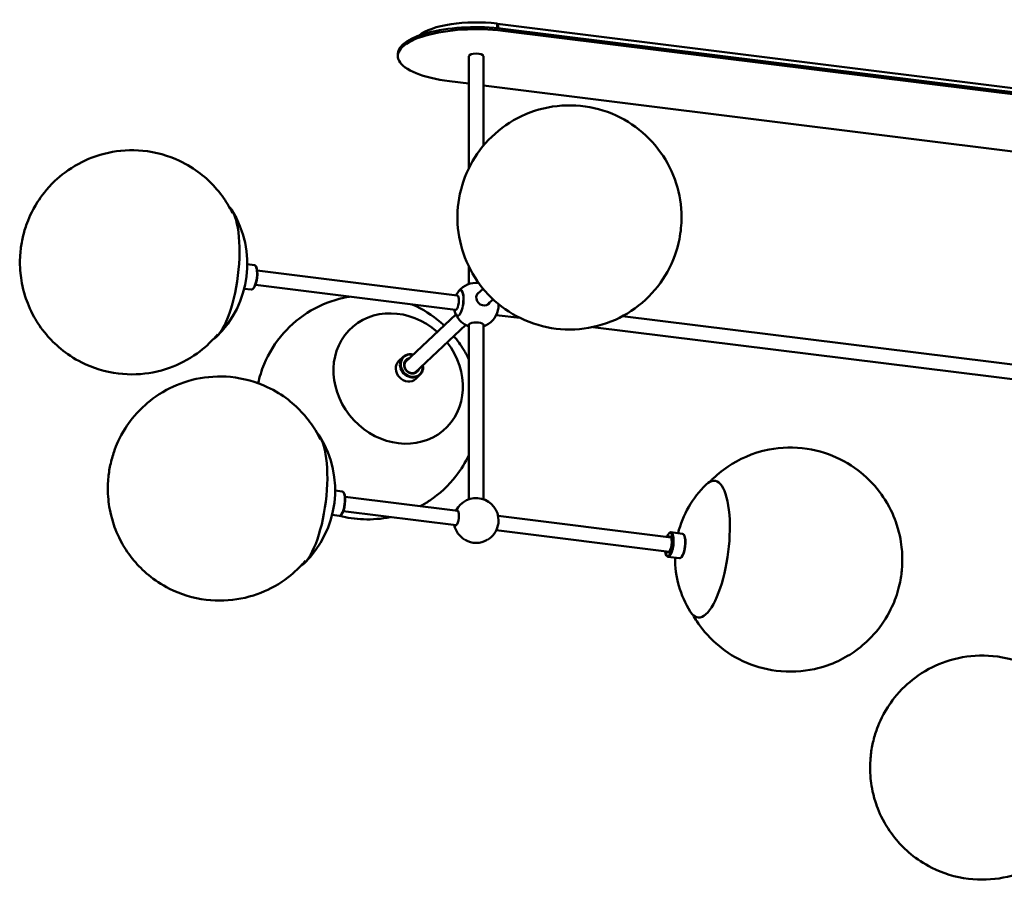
# Model space of a CAD drawing. Header units: millimetres. Extents: x 578 to 4821, y 202 to 3627.
# Tile 1 of 4: x 1820 to 2700, y 315 to 1084. Entities that reach past the tile are written whole.
import ezdxf

# ---------------------------------------------------------------- set-up
doc = ezdxf.new("R2010")
doc.units = ezdxf.units.MM
doc.header["$LTSCALE"] = 18
doc.layers.add('Widoczne (ISO)', color=7, linetype='Continuous', lineweight=50)

msp = doc.modelspace()

# ---------------------------------------------------------------- linework, layer by layer
at = {"layer": 'Widoczne (ISO)'}
for p, q in [((2246.67, 1076.53), (2246.67, 1080.55)), ((2246.67, 1078.23), (2247.1, 1078.17)), ((2247.07, 1080.23), (2978.15, 989.22)), ((2247.1, 1076.49), (2247.1, 1078.07)), ((2247.61, 1076.44), (2247.61, 1078.55)), ((2251.8, 1075.97), (2984.76, 984.73)), ((2251.8, 1074.09), (2984.76, 982.85)), ((2157.86, 1051.59), (2157.86, 1053.47)), ((2221.36, 1051.59), (2221.36, 951.46)), ((2234.36, 1051.59), (2234.36, 971.51)), ((2221.36, 1026.92), (2203.92, 1029.09)), ((2936.88, 937.85), (2234.36, 1025.31)), ((2029.63, 864.81), (2023.29, 865.6)), ((2031.1, 863.49), (2030.74, 864.01)), ((2221.36, 863.41), (2221.36, 847.96)), ((2211.01, 837.7), (2032.18, 859.96)), ((2209.41, 824.79), (2030.57, 847.06)), ((2026.92, 842.98), (2020.57, 843.77)), ((2028.66, 843.89), (2028.19, 843.48)), ((2214.77, 842.32), (2213.94, 842.42)), ((2229.16, 839.19), (2234.02, 843.76)), ((2238.07, 829.72), (2242.92, 834.28)), ((2209.63, 820.83), (2164.28, 778.22)), ((2211.91, 819.39), (2211.09, 819.5)), ((2267.04, 817.62), (2245.83, 820.26)), ((2944.51, 746.39), (2358.77, 819.3)), ((2218.53, 811.36), (2173.18, 768.74)), ((2221.36, 655.65), (2221.36, 811.98)), ((2234.36, 655.65), (2234.36, 811.98)), ((2942.91, 733.48), (2332.14, 809.52)), ((2162.59, 782.8), (2158.82, 779.27)), ((2177.65, 766.77), (2173.89, 763.24)), ((2108.16, 662.72), (2101.81, 663.51)), ((2109.63, 661.41), (2109.27, 661.93)), ((2447.23, 667.94), (2446.78, 668.51)), ((2211.55, 645.32), (2110.7, 657.87)), ((2209.95, 632.42), (2109.1, 644.97)), ((2105.44, 640.89), (2099.1, 641.68)), ((2107.19, 641.8), (2106.71, 641.39)), ((2247.43, 640.85), (2402.03, 621.6)), ((2245.83, 627.95), (2400.43, 608.7)), ((2400.22, 625.23), (2400.69, 625.65)), ((2401.96, 626.15), (2412.3, 624.86)), ((2413.77, 623.55), (2413.41, 624.06)), ((2397.78, 605.63), (2398.14, 605.11)), ((2399.25, 604.32), (2409.58, 603.03)), ((2411.33, 603.94), (2410.85, 603.53)), ((2432.88, 552.71), (2432.31, 552.26))]:
    msp.add_line(p, q, dxfattribs=at)
for centre, radius, start, end in [((1932.29, 865.84), 91, 314.01453, 31.79353), ((2227.86, 829.05), 20, 83.7605, 141.61546), ((2227.86, 829.05), 20, 142.46067, 153.93846), ((2227.86, 829.05), 20, 359.14946, 2.67786), ((2227.86, 829.05), 20, 191.86961, 203.34739), ((2227.86, 829.05), 20, 204.1926, 251.03443), ((2227.86, 829.05), 20, 288.96557, 346.6586), ((2010.81, 663.76), 91, 314.01453, 31.79353), ((2496.59, 603.28), 91, 134.01453, 165.96119), ((2227.86, 636.74), 20, 359.14946, 153.93846), ((2227.86, 636.74), 20, 191.86961, 239.44689), ((2227.86, 636.74), 20, 300.55311, 346.6586), ((2227.86, 636.74), 20, 240.31773, 299.68227), ((2496.59, 603.28), 91, 179.84687, 211.79353)]:
    msp.add_arc(centre, radius, start, end, dxfattribs=at)
for centre, major_axis, ratio, start_param, end_param in [((2227.86, 1062.87), (-55, 0), 0.34202, 4.363323, 5.903495), ((2227.86, 1051.59), (-70, 0), 0.34202, 4.363323, 7.504916), ((2227.86, 1053.47), (-70, 0), 0.34202, 4.363323, 6.283185), ((2246.29, 1080.15), (0.5, 0), 0.34202, 5.59187, 5.934119), ((2246.29, 1078.74), (0.5, 0), 0.34202, 5.59187, 5.934119), ((2246.76, 1077.75), (0.31, 2.48), 0.321394, 5.081925, 6.652721), ((2246.76, 1077.75), (0.124, 0.992), 0.321394, 5.081925, 6.652721), ((2227.86, 1051.59), (-6.5, 0), 0.34202, 3.141593, 6.283185), ((1995.32, 858), (7.6, 61.03), 0.321394, 3.367525, 6.057253), ((2028.28, 853.89), (1.36, 10.92), 0.321394, 3.141593, 6.283185), ((2028.75, 853.83), (-1.3, -10.42), 0.321394, 0.346279, 2.795313), ((2210.13, 831.26), (-0.82, -6.57), 0.321394, 6.09019, 9.617773), ((2212.52, 830.96), (1.43, 11.46), 0.321394, 2.641168, 6.78361), ((2212.65, 830.94), (1.45, 11.66), 0.321394, 2.632332, 6.792446), ((2234.3, 835.1), (4.62, -4.92), 0.883022, 2.86858, 6.556198), ((2233.62, 834.46), (-4.45, 4.74), 0.883022, 0, 0.158677), ((2233.62, 834.46), (-4.56, 4.85), 0.883022, 6.064557, 6.29007), ((2233.62, 834.46), (-4.62, 4.92), 0.883022, 6.010173, 6.204381), ((2158.12, 763.51), (-42.11, 44.82), 0.883022, 4.818278, 10.889685), ((2233.62, 834.46), (4.45, -4.74), 0.883022, 6.124508, 6.283185), ((2233.62, 834.46), (4.56, -4.85), 0.883022, 6.2763, 6.501814), ((2233.62, 834.46), (4.62, -4.92), 0.883022, 0.078804, 0.273013), ((2245.55, 826.85), (0.83, 6.7), 0.321394, 4.384196, 5.040582), ((2227.86, 811.36), (-6.75, 0), 0.34202, 2.86858, 6.556198), ((2170.12, 774.79), (-7.53, 8.02), 0.883022, 5.344574, 10.363389), ((2170.29, 774.95), (7.19, -7.65), 0.883022, 2.238326, 7.186452), ((2166.36, 771.25), (7.53, -8.02), 0.883022, 3.141593, 6.283185), ((2170.29, 774.95), (-5.03, 5.36), 0.883022, 5.797497, 9.910466), ((2170.12, 774.79), (4.69, -4.99), 0.883022, 2.820544, 6.604234), ((2073.84, 655.91), (7.6, 61.03), 0.321394, 3.367525, 6.057253), ((2433.56, 611.13), (-7.6, -61.03), 0.321394, 5.90401, 9.803954), ((2106.8, 651.81), (1.36, 10.92), 0.321394, 3.141593, 6.283185), ((2107.27, 651.75), (-1.3, -10.42), 0.321394, 0.346279, 2.795313), ((2210.17, 638.94), (0.83, 6.7), 0.321394, 2.86858, 6.556198), ((2245.55, 634.53), (0.83, 6.7), 0.321394, 4.384196, 5.040582), ((2400.13, 615.29), (1.3, 10.42), 0.321394, 2.238326, 7.186452), ((2400.6, 615.23), (-1.36, -10.92), 0.321394, 5.936906, 9.771057), ((2410.94, 613.95), (1.36, 10.92), 0.321394, 3.141593, 6.283185), ((2400.13, 615.29), (-0.91, -7.29), 0.321394, 5.797497, 9.910466), ((2400.6, 615.23), (0.85, 6.8), 0.321394, 6.036433, 6.604234), ((2411.41, 613.89), (-1.3, -10.42), 0.321394, 0.346279, 2.795313), ((2400.6, 615.23), (-0.85, -6.8), 0.321394, 5.962137, 6.529937)]:
    msp.add_ellipse(centre, major_axis=major_axis, ratio=ratio, start_param=start_param, end_param=end_param, dxfattribs=at)
for points, knots in [([(2411.37, 907.41), (2411.37, 918.09), (2409.66, 928.31), (2403.41, 947.95), (2398.67, 957.25), (2386.55, 974.25), (2379.04, 981.86), (2361.77, 994.5), (2351.99, 999.56), (2331.02, 1006.13), (2319.92, 1007.82), (2297.67, 1007.17), (2286.6, 1005.12), (2265.91, 997.3), (2256.27, 991.8), (2239.5, 978.03), (2232.32, 969.88), (2220.97, 951.96), (2216.84, 942.19), (2211.66, 922.02), (2210.76, 911.64), (2211.93, 891.07), (2214.21, 880.96), (2221.59, 861.69), (2226.86, 852.63), (2240.01, 836.31), (2247.99, 829.11), (2266.08, 817.46), (2276.19, 812.98), (2297.6, 807.68), (2308.81, 806.68), (2330.98, 808.7), (2341.89, 811.43), (2362.01, 820.47), (2371.26, 826.53), (2387.11, 841.21), (2393.75, 849.74), (2404, 868.23), (2407.54, 878.18), (2410.77, 894.59), (2411.37, 901.08), (2411.37, 907.41)], [0, 0, 0, 0, 0.32, 0.32, 0.66428, 0.66428, 1.024837, 1.024837, 1.383813, 1.383813, 1.723153, 1.723153, 2.036046, 2.036046, 2.328062, 2.328062, 2.610909, 2.610909, 2.897402, 2.897402, 3.199002, 3.199002, 3.523582, 3.523582, 3.871829, 3.871829, 4.233628, 4.233628, 4.590111, 4.590111, 4.924641, 4.924641, 5.232973, 5.232973, 5.522327, 5.522327, 5.804898, 5.804898, 6.093394, 6.093394, 6.283185, 6.283185, 6.283185, 6.283185]), ([(2010.11, 911.24), (2008.87, 913.79), (2007.42, 916.51), (2002.86, 924), (1999.3, 929.08), (1987.24, 942.43), (1976.9, 951.33), (1952.92, 962.55), (1941.52, 965.85), (1919.3, 968.02), (1908.66, 967.26), (1888.8, 963), (1879.88, 959.34), (1863.24, 950.35), (1856.53, 944.9), (1843.63, 932.66), (1839.2, 926.44), (1830.14, 912.24), (1827.71, 905.94), (1825.06, 898.4), (1824.44, 896.41), (1823.3, 892.35), (1822.8, 890.31), (1821.92, 886.19), (1821.55, 884.12), (1820.93, 879.98), (1820.69, 877.91), (1820.06, 870.47), (1819.9, 864.95), (1821.15, 852.19), (1821.99, 845.94), (1826.49, 831.82), (1828.75, 825.79), (1835.56, 813.66), (1838.95, 808.42), (1850.66, 794.56), (1860.78, 785.14), (1884.93, 773.05), (1896.34, 769.4), (1918.69, 766.68), (1929.43, 767.19), (1949.49, 771.04), (1958.56, 774.52), (1975.45, 783.22), (1982.34, 788.58), (1991.27, 796.74), (1994.17, 799.86), (1996.61, 802.75)], [2.313572, 2.313572, 2.313572, 2.313572, 2.387162, 2.387162, 2.501516, 2.501516, 2.668131, 2.668131, 2.780585, 2.780585, 2.883496, 2.883496, 2.997384, 2.997384, 3.144798, 3.144798, 3.366049, 3.366049, 3.748555, 3.748555, 3.901154, 3.901154, 4.077014, 4.077014, 4.268975, 4.268975, 4.464304, 4.464304, 4.954612, 4.954612, 5.305205, 5.305205, 5.502477, 5.502477, 5.625213, 5.625213, 5.8003, 5.8003, 5.914568, 5.914568, 6.017415, 6.017415, 6.12984, 6.12984, 6.273768, 6.273768, 6.372135, 6.372135, 6.372135, 6.372135]), ([(2033, 759.31), (2034.25, 765), (2036.03, 770.69), (2042.44, 786.12), (2048.27, 795.59), (2062.62, 811.92), (2071.02, 818.83), (2089.36, 829.58), (2099.29, 833.39), (2111, 835.97), (2112.78, 836.31), (2114.56, 836.6)], [3.352289, 3.352289, 3.352289, 3.352289, 3.518029, 3.518029, 3.811463, 3.811463, 4.094598, 4.094598, 4.380275, 4.380275, 4.431454, 4.431454, 4.431454, 4.431454]), ([(2170.7, 829.61), (2180.16, 825.5), (2188.7, 820.06), (2197.19, 812.72), (2198.16, 811.85), (2199.12, 810.96)], [5.0134616, 5.0134616, 5.0134616, 5.0134616, 5.3489305, 5.3489305, 5.3931647, 5.3931647, 5.3931647, 5.3931647]), ([(2208.02, 801.48), (2211.21, 797.61), (2214.12, 793.49), (2218.4, 786.33), (2219.95, 783.42), (2221.36, 780.41)], [5.5402472, 5.5402472, 5.5402472, 5.5402472, 5.7102201, 5.7102201, 5.819883, 5.819883, 5.819883, 5.819883]), ([(2088.64, 709.16), (2087.4, 711.7), (2085.94, 714.43), (2081.38, 721.92), (2077.83, 726.99), (2065.76, 740.34), (2055.43, 749.25), (2031.45, 760.47), (2020.04, 763.77), (1997.82, 765.93), (1987.18, 765.17), (1967.33, 760.91), (1958.4, 757.25), (1941.77, 748.26), (1935.05, 742.81), (1922.15, 730.58), (1917.73, 724.36), (1908.66, 710.15), (1906.23, 703.85), (1903.58, 696.31), (1902.97, 694.32), (1901.82, 690.26), (1901.32, 688.22), (1900.44, 684.1), (1900.07, 682.03), (1899.45, 677.9), (1899.21, 675.83), (1898.58, 668.39), (1898.42, 662.86), (1899.68, 650.11), (1900.52, 643.86), (1905.02, 629.73), (1907.28, 623.71), (1914.09, 611.57), (1917.47, 606.34), (1929.18, 592.47), (1939.3, 583.06), (1963.46, 570.96), (1974.86, 567.31), (1997.22, 564.6), (2007.95, 565.1), (2028.02, 568.95), (2037.09, 572.44), (2053.98, 581.14), (2060.86, 586.49), (2069.79, 594.65), (2072.69, 597.77), (2075.13, 600.66)], [2.313572, 2.313572, 2.313572, 2.313572, 2.387162, 2.387162, 2.501516, 2.501516, 2.668131, 2.668131, 2.780585, 2.780585, 2.883496, 2.883496, 2.997384, 2.997384, 3.144798, 3.144798, 3.366049, 3.366049, 3.748555, 3.748555, 3.901154, 3.901154, 4.077014, 4.077014, 4.268975, 4.268975, 4.464304, 4.464304, 4.954612, 4.954612, 5.305205, 5.305205, 5.502477, 5.502477, 5.625213, 5.625213, 5.8003, 5.8003, 5.914568, 5.914568, 6.017415, 6.017415, 6.12984, 6.12984, 6.273768, 6.273768, 6.372135, 6.372135, 6.372135, 6.372135]), ([(2221.36, 695.2), (2218.26, 688.61), (2214.39, 682.25), (2203.25, 667.94), (2195.25, 660.49), (2183.63, 652.73), (2180.81, 651.04), (2177.92, 649.5)], [0.4181521, 0.4181521, 0.4181521, 0.4181521, 0.6167013, 0.6167013, 0.9007706, 0.9007706, 0.988676, 0.988676, 0.988676, 0.988676]), ([(2436.57, 671.15), (2437.23, 671.84), (2437.91, 672.53), (2442.44, 676.97), (2447.13, 681.02), (2462.1, 691), (2474.3, 697.1), (2500.3, 702.1), (2512.16, 702.5), (2534.24, 699.16), (2544.36, 695.81), (2562.57, 686.81), (2570.32, 681.08), (2584.25, 668.28), (2589.42, 661.35), (2598.93, 646.33), (2601.69, 639.21), (2607, 623.22), (2607.81, 616.51), (2608.53, 608.56), (2608.64, 606.48), (2608.76, 602.26), (2608.74, 600.16), (2608.58, 595.95), (2608.44, 593.85), (2608.02, 589.69), (2607.75, 587.62), (2606.53, 580.26), (2605.33, 574.86), (2600.99, 562.8), (2598.64, 556.95), (2590.82, 544.36), (2587.15, 539.07), (2577.57, 528.98), (2573.01, 524.73), (2558.25, 514.16), (2546.14, 507.51), (2519.75, 501.71), (2507.8, 500.97), (2485.46, 503.82), (2475.18, 506.94), (2456.67, 515.59), (2448.73, 521.19), (2434.49, 533.77), (2429.12, 540.65), (2423.9, 548.58), (2422.77, 550.43), (2421.77, 552.2)], [6.246313, 6.246313, 6.246313, 6.246313, 6.267826, 6.267826, 6.38218, 6.38218, 6.548794, 6.548794, 6.661249, 6.661249, 6.76416, 6.76416, 6.878048, 6.878048, 7.025462, 7.025462, 7.246713, 7.246713, 7.629219, 7.629219, 7.781818, 7.781818, 7.957677, 7.957677, 8.149639, 8.149639, 8.344968, 8.344968, 8.835276, 8.835276, 9.185869, 9.185869, 9.383141, 9.383141, 9.505877, 9.505877, 9.680964, 9.680964, 9.795232, 9.795232, 9.898079, 9.898079, 10.010504, 10.010504, 10.154432, 10.154432, 10.200721, 10.200721, 10.200721, 10.200721]), ([(2150.94, 639.76), (2142.96, 638.12), (2134.99, 637.51), (2119.83, 638.04), (2112.61, 639.12), (2105.76, 640.89)], [1.2520895, 1.2520895, 1.2520895, 1.2520895, 1.4815205, 1.4815205, 1.703799, 1.703799, 1.703799, 1.703799]), ([(2769.92, 459.9), (2768.68, 462.44), (2767.22, 465.17), (2762.66, 472.66), (2759.11, 477.74), (2747.04, 491.08), (2736.7, 499.99), (2712.73, 511.21), (2701.32, 514.51), (2679.1, 516.68), (2668.46, 515.91), (2648.6, 511.66), (2639.68, 508), (2623.05, 499), (2616.33, 493.56), (2603.43, 481.32), (2599.01, 475.1), (2589.94, 460.9), (2587.51, 454.6), (2584.86, 447.06), (2584.24, 445.07), (2583.1, 441.01), (2582.6, 438.97), (2581.72, 434.85), (2581.35, 432.78), (2580.73, 428.64), (2580.49, 426.57), (2579.86, 419.13), (2579.7, 413.61), (2580.95, 400.85), (2581.8, 394.6), (2586.3, 380.48), (2588.56, 374.45), (2595.36, 362.32), (2598.75, 357.08), (2610.46, 343.22), (2620.58, 333.8), (2644.73, 321.71), (2656.14, 318.06), (2678.5, 315.34), (2689.23, 315.85), (2709.29, 319.7), (2718.36, 323.18), (2735.26, 331.88), (2742.14, 337.23), (2751.07, 345.4), (2753.97, 348.52), (2756.41, 351.4)], [2.313572, 2.313572, 2.313572, 2.313572, 2.387162, 2.387162, 2.501516, 2.501516, 2.668131, 2.668131, 2.780585, 2.780585, 2.883496, 2.883496, 2.997384, 2.997384, 3.144798, 3.144798, 3.366049, 3.366049, 3.748555, 3.748555, 3.901154, 3.901154, 4.077014, 4.077014, 4.268975, 4.268975, 4.464304, 4.464304, 4.954612, 4.954612, 5.305205, 5.305205, 5.502477, 5.502477, 5.625213, 5.625213, 5.8003, 5.8003, 5.914568, 5.914568, 6.017415, 6.017415, 6.12984, 6.12984, 6.273768, 6.273768, 6.372135, 6.372135, 6.372135, 6.372135])]:
    msp.add_open_spline(points, degree=3, knots=knots, dxfattribs=at)

doc.saveas('drawing.dxf')
